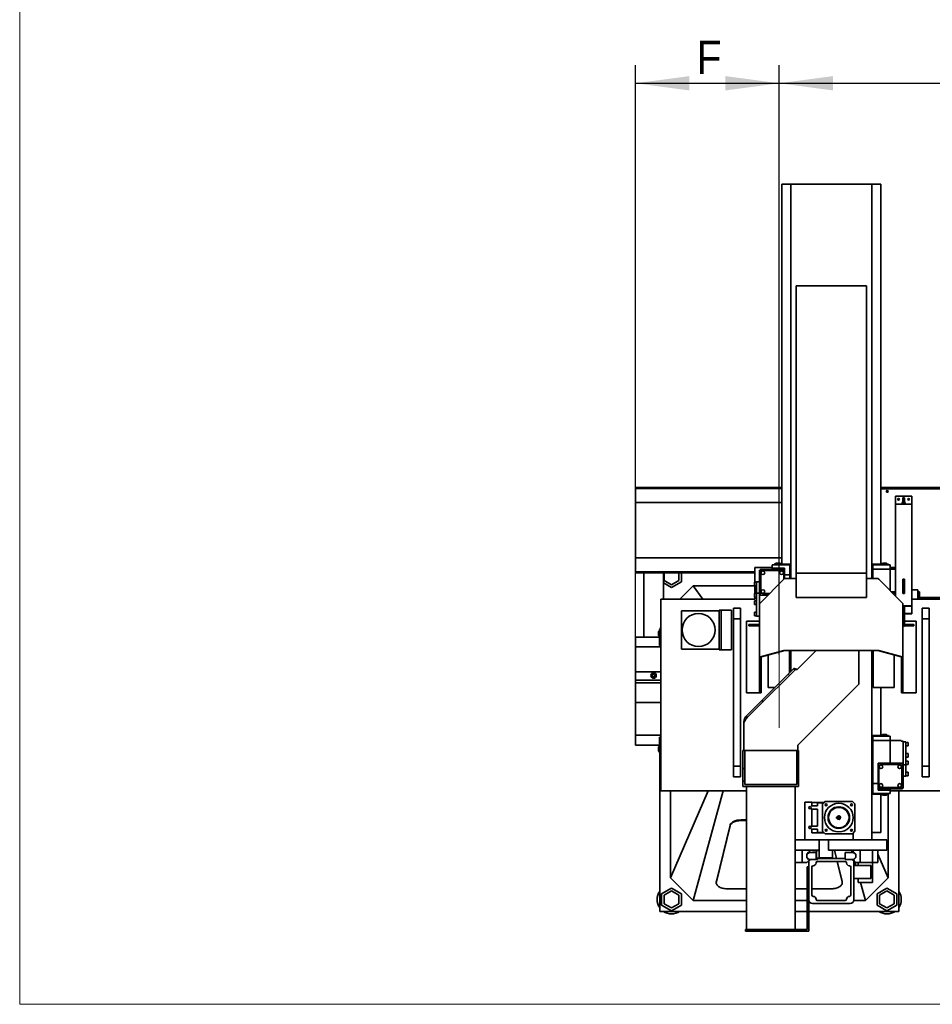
# Model space of a CAD drawing. Header units: millimetres. Extents: x 10 to 400, y 0 to 272.
# Tile 1 of 20: x 10 to 61, y 50 to 105. Entities that reach past the tile are written whole.
import ezdxf

# ---------------------------------------------------------------- set-up
doc = ezdxf.new("R2010")
doc.units = ezdxf.units.MM
doc.linetypes.add('SLD-Durchgehend', pattern=[0])
doc.linetypes.add('SLD-Punktstrich', pattern=[19.05, 15.24, -1.27, 1.27, -1.27])
doc.layers.add('KOPF', color=7, linetype='SLD-Durchgehend')
doc.styles.add('SLDTEXTSTYLE3', font='GOTHIC.TTF', dxfattribs={"width": 0.913})
doc.dimstyles.new('SLDDIMSTYLE0', dxfattribs={"dimtxt": 1.852083, "dimasz": 3, "dimexe": 0, "dimexo": 0.0625, "dimgap": 0.463021, "dimtad": 1, "dimlfac": 50, "dimrnd": 1e-09, "dimzin": 12, "dimdsep": 46, "dimtxsty": 'SLDTEXTSTYLE3', "dimsah": 1, "dimcen": 0.09, "dimadec": 0, "dimazin": 3, "dimtfac": 1, "dimtofl": 0, "dimtmove": 0, "dimatfit": 3, "dimfxl": 1, "dimfrac": 2, "dimtolj": 1, "dimtzin": 12, "dimarcsym": 0})

# ---------------------------------------------------------------- blocks, each defined once
blk = doc.blocks.new('_D_10')
at = {"layer": 'KOPF', "color": 7}
for p, q in [((44.313, 70.446), (44.313, 102.282)), ((52.313, 69.486), (52.313, 102.282)), ((44.313, 101.282), (52.313, 101.282))]:
    blk.add_line(p, q, dxfattribs=at)
for points in [[(44.313, 101.282), (47.313, 100.882), (47.313, 101.682)], [(52.313, 101.282), (49.313, 101.682), (49.313, 100.882)]]:
    blk.add_solid(points, dxfattribs=at)
at = {"layer": 'KOPF', "color": 7, "insert": (47.714, 103.647), "char_height": 1.852, "attachment_point": 1, "style": 'SLDTEXTSTYLE3'}
blk.add_mtext('F', dxfattribs=at)
blk = doc.blocks.new('_D_11')
at = {"layer": 'KOPF', "color": 7}
for p, q in [((52.313, 69.486), (52.313, 102.282)), ((94.313, 69.486), (94.313, 102.282)), ((52.313, 101.282), (94.313, 101.282))]:
    blk.add_line(p, q, dxfattribs=at)
for points in [[(52.313, 101.282), (55.313, 100.882), (55.313, 101.682)], [(94.313, 101.282), (91.313, 101.682), (91.313, 100.882)]]:
    blk.add_solid(points, dxfattribs=at)
at = {"layer": 'KOPF', "color": 7, "insert": (71.785, 103.647), "char_height": 1.8521, "attachment_point": 1, "style": 'SLDTEXTSTYLE3'}
blk.add_mtext('H1', dxfattribs=at)

msp = doc.modelspace()

# ---------------------------------------------------------------- linework, layer by layer
at = {"color": 7, "linetype": 'SLD-Durchgehend', "lineweight": 35}
for p, q in [((52.45267, 74.50641), (52.45267, 95.66641)), ((52.96267, 95.66641), (52.45267, 95.66641)), ((57.46267, 95.66641), (52.96267, 95.66641)), ((52.96267, 73.70508), (52.96267, 95.66641)), ((57.46267, 73.70508), (57.46267, 95.66641)), ((57.97267, 95.66641), (57.46267, 95.66641)), ((57.97267, 74.50641), (57.97267, 95.66641)), ((57.17267, 89.99661), (53.25267, 89.99661)), ((53.25267, 85.35363), (53.25267, 89.99661)), ((57.17267, 85.35363), (57.17267, 89.99661)), ((53.25267, 84.68862), (53.25267, 85.35363)), ((57.17267, 84.68862), (57.17267, 85.35363)), ((53.25267, 84.68661), (53.25267, 84.68862)), ((53.25267, 84.68661), (53.25267, 73.99641)), ((57.17267, 84.68661), (57.17267, 84.68862)), ((57.17267, 84.68661), (57.17267, 73.99641)), ((52.45267, 78.77641), (44.31267, 78.77641)), ((44.31267, 78.71641), (44.31267, 78.77641)), ((52.45267, 78.71641), (44.31267, 78.71641)), ((44.31267, 77.93641), (44.31267, 78.71641)), ((63.13767, 78.77641), (57.97267, 78.77641)), ((63.13767, 78.71641), (57.97267, 78.71641)), ((63.13767, 78.70641), (57.97267, 78.70641)), ((52.45267, 77.93641), (44.31267, 77.93641)), ((44.31267, 74.85641), (44.31267, 77.93641)), ((58.79267, 77.93441), (58.79267, 78.29641)), ((59.69267, 78.29641), (58.79267, 78.29641)), ((58.79267, 77.93441), (58.79267, 77.85641)), ((58.79267, 77.85641), (58.79267, 77.85102)), ((59.69267, 77.85641), (58.79267, 77.85641)), ((58.79267, 76.61072), (58.79267, 77.85102)), ((59.20267, 78.15641), (59.19267, 78.15641)), ((59.19267, 78.15641), (59.19267, 77.9914)), ((59.20267, 78.19641), (59.28267, 78.19641)), ((59.20267, 78.19641), (59.20267, 77.85641)), ((59.28267, 78.19641), (59.28267, 77.85641)), ((59.29267, 78.15641), (59.28267, 78.15641)), ((59.29267, 77.9914), (59.29267, 78.15641)), ((59.69267, 77.93441), (59.69267, 78.29641)), ((59.69267, 77.85641), (59.69267, 77.93441)), ((59.69267, 77.85102), (59.69267, 77.85641)), ((59.69267, 76.61072), (59.69267, 77.85102)), ((58.79267, 76.61072), (58.79267, 76.47873)), ((58.79267, 72.72191), (58.79267, 76.47873)), ((59.69267, 76.47873), (59.69267, 76.61072)), ((59.69267, 72.18484), (59.69267, 76.47873)), ((52.45267, 74.85641), (44.31267, 74.85641)), ((44.31267, 74.07641), (44.31267, 74.85641)), ((52.12917, 74.56441), (52.08467, 74.50641)), ((52.12917, 74.56441), (52.24467, 74.56441)), ((52.24467, 74.56441), (52.36016, 74.56441)), ((52.40467, 74.50641), (52.36016, 74.56441)), ((58.06517, 74.56441), (58.02067, 74.50641)), ((58.29616, 74.56441), (58.06517, 74.56441)), ((58.34067, 74.50641), (58.29616, 74.56441)), ((50.96267, 74.07641), (44.31267, 74.07641)), ((44.31267, 74.01641), (44.31267, 74.07641)), ((50.96267, 74.01641), (44.31267, 74.01641)), ((44.76267, 70.44641), (44.76267, 74.01641)), ((45.86267, 74.01641), (45.86267, 72.56641)), ((45.90267, 74.01641), (45.90267, 73.59969)), ((46.72267, 73.59969), (46.72267, 74.01641)), ((46.86267, 73.51887), (46.86267, 74.01641)), ((50.96267, 74.32641), (50.96267, 73.49641)), ((51.92467, 74.32641), (50.96267, 74.32641)), ((51.21467, 74.17641), (51.24467, 74.17641)), ((51.21467, 74.17641), (51.21467, 73.62141)), ((51.24467, 72.78641), (51.24467, 74.20641)), ((51.24467, 74.20641), (52.60467, 74.20641)), ((51.28467, 74.04641), (51.28467, 72.96641)), ((52.46467, 74.14641), (51.38467, 74.14641)), ((51.92467, 74.47641), (52.63014, 74.47641)), ((51.92467, 74.28641), (51.92467, 74.47641)), ((51.92467, 74.28641), (51.92467, 74.20641)), ((51.92467, 74.28641), (52.60467, 74.28641)), ((52.02467, 74.50641), (52.02467, 74.47641)), ((52.02467, 74.50641), (52.90467, 74.50641)), ((52.56467, 73.67215), (52.56467, 74.04641)), ((52.60467, 74.28641), (52.60467, 74.20641)), ((52.60467, 74.20641), (52.60467, 73.69822)), ((52.63014, 74.47641), (52.89467, 74.47641)), ((52.89467, 73.91641), (52.89467, 74.47641)), ((52.89467, 74.37641), (52.90467, 74.37641)), ((52.90467, 74.50641), (52.90467, 74.37641)), ((57.52067, 74.50641), (57.52067, 74.37641)), ((58.40067, 74.50641), (57.52067, 74.50641)), ((57.53067, 74.37641), (57.52067, 74.37641)), ((57.53067, 74.47641), (57.79519, 74.47641)), ((57.53067, 74.22641), (57.53067, 74.47641)), ((58.50067, 74.22641), (57.53067, 74.22641)), ((57.53067, 73.70508), (57.53067, 74.22641)), ((57.79519, 74.47641), (58.50067, 74.47641)), ((58.40067, 74.47641), (58.40067, 74.50641)), ((58.50067, 74.23641), (58.50067, 74.47641)), ((58.79267, 74.32641), (58.50067, 74.32641)), ((58.50067, 73.71208), (58.50067, 74.23641)), ((58.50067, 74.23641), (58.79267, 74.23641)), ((45.90267, 73.59969), (46.31267, 73.36298)), ((46.31267, 73.36298), (46.72267, 73.59969)), ((46.31267, 73.20132), (46.86267, 73.51887)), ((51.05467, 73.49641), (50.93467, 73.49641)), ((50.93467, 73.29641), (50.93467, 73.49641)), ((51.05467, 73.41641), (51.05467, 73.51641)), ((51.05467, 73.51641), (51.21467, 73.51641)), ((51.24467, 73.62141), (51.21467, 73.62141)), ((51.21467, 73.62141), (51.21467, 73.56641)), ((51.21467, 73.56641), (51.21467, 72.99141)), ((51.21467, 73.56641), (51.24467, 73.56641)), ((51.26894, 72.35096), (52.56393, 73.67166)), ((52.56393, 73.67166), (52.61518, 73.70508)), ((52.60467, 73.91641), (52.63014, 73.91641)), ((52.61518, 73.70508), (52.67565, 73.70508)), ((52.63014, 73.91641), (52.89467, 73.91641)), ((52.67565, 73.70508), (53.25267, 73.70508)), ((52.89467, 73.91641), (52.89467, 73.70508)), ((53.25267, 73.99641), (53.25267, 72.65641)), ((57.17267, 73.99641), (53.25267, 73.99641)), ((57.17267, 73.99641), (57.17267, 72.65641)), ((57.17267, 73.70508), (57.74969, 73.70508)), ((57.74969, 73.70508), (57.81015, 73.70508)), ((57.81015, 73.70508), (57.86141, 73.67166)), ((57.86141, 73.67166), (59.15639, 72.35096)), ((58.50067, 73.30074), (58.50067, 73.71208)), ((59.29267, 73.67201), (59.19267, 73.67201)), ((59.19267, 73.67201), (59.19267, 72.87885)), ((59.29267, 73.66157), (59.19267, 73.66157)), ((59.20267, 73.66157), (59.20267, 73.56764)), ((59.20267, 73.56764), (59.28267, 73.56764)), ((59.20267, 73.56764), (59.20267, 72.97278)), ((59.28267, 73.66157), (59.28267, 73.56764)), ((59.28267, 73.56764), (59.28267, 72.97278)), ((59.29267, 72.87885), (59.29267, 73.67201)), ((45.86267, 73.46113), (46.31267, 73.20132)), ((47.51267, 73.29641), (46.78267, 72.56641)), ((48.06349, 72.56641), (47.51267, 73.29641)), ((50.93467, 73.29641), (47.51267, 73.29641)), ((50.93467, 73.29641), (51.05467, 73.29641)), ((50.96267, 73.29641), (50.96267, 72.86641)), ((51.05467, 72.88641), (51.05467, 73.41641)), ((51.24467, 72.99141), (51.21467, 72.99141)), ((51.21467, 72.99141), (51.21467, 72.93641)), ((51.21467, 72.93641), (51.21467, 71.55641)), ((51.21467, 72.93641), (51.24467, 72.93641)), ((58.50067, 73.01971), (58.50067, 73.30074)), ((58.55293, 72.96641), (58.79267, 72.96641)), ((59.19267, 73.24388), (59.20267, 73.24388)), ((59.19267, 73.23344), (59.20267, 73.23344)), ((59.20267, 72.97278), (59.28267, 72.97278)), ((59.20267, 72.97278), (59.20267, 72.96756)), ((59.20267, 72.96756), (59.28267, 72.96756)), ((59.20267, 72.96756), (59.20267, 72.87885)), ((59.28267, 73.24388), (59.29267, 73.24388)), ((59.28267, 73.23344), (59.29267, 73.23344)), ((59.28267, 72.97278), (59.28267, 72.96756)), ((59.28267, 72.96756), (59.28267, 72.87885)), ((59.69267, 73.07641), (60.04267, 73.07641)), ((60.04267, 72.96641), (60.04267, 73.07641)), ((60.12267, 72.96641), (60.04267, 72.96641)), ((60.04267, 72.58641), (60.04267, 72.96641)), ((60.12267, 72.64641), (60.12267, 72.96641)), ((45.71267, 72.56641), (45.71267, 61.88641)), ((50.96267, 72.56641), (45.71267, 72.56641)), ((51.05467, 72.86641), (50.93467, 72.86641)), ((50.93467, 72.66641), (50.93467, 72.86641)), ((50.93467, 72.66641), (51.05467, 72.66641)), ((51.05467, 72.45641), (50.93467, 72.45641)), ((50.93467, 72.25641), (50.93467, 72.45641)), ((50.96267, 72.66641), (50.96267, 72.56641)), ((51.05467, 72.78641), (51.05467, 72.88641)), ((51.05467, 72.88641), (51.21467, 72.88641)), ((51.05467, 71.70641), (51.05467, 72.78641)), ((51.69591, 72.78641), (51.24467, 72.78641)), ((51.38467, 72.86641), (51.77435, 72.86641)), ((57.17267, 72.65641), (53.25267, 72.65641)), ((58.79267, 72.88641), (58.63137, 72.88641)), ((59.19267, 72.87885), (59.29267, 72.87885)), ((64.71267, 72.56641), (59.69267, 72.56641)), ((60.12267, 72.58641), (60.04267, 72.58641)), ((60.04267, 72.56641), (60.04267, 72.58641)), ((61.92267, 72.64641), (60.12267, 72.64641)), ((60.12267, 72.58641), (60.12267, 72.56641)), ((48.97467, 71.90601), (46.87467, 71.90601)), ((46.87467, 71.90601), (46.87467, 69.77601)), ((48.97467, 71.90601), (48.97467, 71.94101)), ((48.97467, 71.94101), (49.07467, 71.94101)), ((48.97467, 69.77601), (48.97467, 71.90601)), ((49.07467, 69.74101), (49.07467, 71.94101)), ((49.07467, 71.94101), (49.66267, 71.94101)), ((49.66267, 69.74101), (49.66267, 71.94101)), ((49.75667, 72.05641), (50.15667, 72.05641)), ((49.75667, 71.45641), (49.75667, 72.05641)), ((50.15667, 72.05641), (50.15667, 71.45641)), ((50.93467, 72.25641), (51.05467, 72.25641)), ((51.05467, 71.82641), (50.93467, 71.82641)), ((50.93467, 71.62641), (50.93467, 71.82641)), ((51.22267, 72.31144), (51.22525, 72.31425)), ((51.22267, 72.31144), (51.22267, 69.32087)), ((51.24731, 72.33229), (51.26894, 72.35096)), ((59.15639, 72.35096), (59.17803, 72.33229)), ((59.20009, 72.31425), (59.20267, 72.31144)), ((59.20267, 72.31144), (59.20267, 69.32087)), ((59.69267, 72.18484), (59.20267, 72.18484)), ((59.69267, 72.1744), (59.20267, 72.1744)), ((59.28267, 72.1744), (59.28267, 71.48039)), ((59.69267, 72.1744), (59.69267, 72.18484)), ((59.69267, 72.1744), (59.69267, 71.75672)), ((60.26867, 71.45641), (60.26867, 72.05641)), ((60.26867, 72.05641), (60.66867, 72.05641)), ((60.66867, 72.05641), (60.66867, 71.45641)), ((50.15667, 71.45641), (49.75667, 71.45641)), ((49.75667, 71.45641), (49.75667, 63.25641)), ((50.15667, 63.25641), (50.15667, 71.45641)), ((50.48267, 71.33641), (51.14467, 71.33641)), ((50.48267, 71.33641), (50.48267, 67.33641)), ((50.93467, 71.62641), (51.05467, 71.62641)), ((51.05467, 71.60641), (51.05467, 71.70641)), ((51.05467, 71.60641), (51.21467, 71.60641)), ((51.14467, 71.33641), (51.22267, 71.33641)), ((51.21467, 71.55641), (51.22267, 71.55641)), ((59.28267, 71.48039), (59.20267, 71.48039)), ((59.69267, 71.75672), (59.28267, 71.75672)), ((59.69267, 71.74628), (59.28267, 71.74628)), ((59.28267, 71.48039), (59.28267, 71.06271)), ((59.28267, 71.33641), (59.94267, 71.33641)), ((59.69267, 71.74628), (59.69267, 71.75672)), ((59.94267, 71.33641), (59.94267, 67.33641)), ((60.66867, 71.45641), (60.26867, 71.45641)), ((60.26867, 71.45641), (60.26867, 63.25641)), ((60.66867, 63.25641), (60.66867, 71.45641)), ((45.64267, 70.80641), (45.58467, 70.7619)), ((45.58467, 70.53091), (45.58467, 70.7619)), ((45.67267, 70.86641), (45.64267, 70.86641)), ((45.64267, 69.98641), (45.64267, 70.86641)), ((45.71267, 70.96641), (45.67267, 70.96641)), ((45.67267, 70.94641), (45.67267, 70.96641)), ((45.67267, 70.26093), (45.67267, 70.94641)), ((45.71267, 70.94641), (45.67267, 70.94641)), ((50.62267, 71.07641), (50.62267, 71.15641)), ((50.62267, 71.15641), (51.22267, 71.15641)), ((50.62267, 71.07641), (51.22267, 71.07641)), ((59.28267, 71.06271), (59.20267, 71.06271)), ((59.28267, 71.15641), (59.80267, 71.15641)), ((59.28267, 71.07641), (59.80267, 71.07641)), ((59.80267, 71.07641), (59.80267, 71.15641)), ((44.31267, 70.44641), (44.31267, 69.89641)), ((45.64267, 70.44641), (44.31267, 70.44641)), ((45.58467, 70.53091), (45.64267, 70.48641)), ((45.67267, 69.99641), (45.67267, 70.26093)), ((44.31267, 69.89641), (45.71267, 69.89641)), ((44.31267, 69.89641), (44.31267, 69.57641)), ((45.64267, 69.98641), (45.71267, 69.98641)), ((45.71267, 69.99641), (45.67267, 69.99641)), ((46.87467, 69.77601), (48.97467, 69.77601)), ((48.97467, 69.74101), (48.97467, 69.77601)), ((48.97467, 69.74101), (49.07467, 69.74101)), ((49.07467, 69.74101), (49.66267, 69.74101)), ((52.56393, 69.69613), (51.26894, 69.34224)), ((52.62049, 69.69613), (51.32551, 69.34224)), ((52.60376, 69.70326), (52.56393, 69.69613)), ((52.56393, 69.69613), (52.62049, 69.69613)), ((52.62721, 69.70508), (52.60376, 69.70326)), ((52.60376, 69.70326), (52.64016, 69.70326)), ((52.64016, 69.70326), (52.62049, 69.69613)), ((52.67565, 69.70508), (52.62721, 69.70508)), ((57.74969, 69.70508), (52.67565, 69.70508)), ((52.88467, 68.46214), (52.88467, 69.70508)), ((52.96267, 68.54014), (52.96267, 69.70508)), ((54.37934, 69.70508), (53.31252, 68.63826)), ((56.74267, 67.82841), (56.74267, 69.70508)), ((57.46267, 59.16641), (57.46267, 69.70508)), ((57.54067, 69.70508), (57.54067, 67.63641)), ((57.79812, 69.70508), (57.74969, 69.70508)), ((57.82157, 69.70326), (57.78518, 69.70326)), ((57.80484, 69.69613), (57.78518, 69.70326)), ((57.82157, 69.70326), (57.79812, 69.70508)), ((57.86141, 69.69613), (57.80484, 69.69613)), ((59.09982, 69.34224), (57.80484, 69.69613)), ((57.86141, 69.69613), (57.82157, 69.70326)), ((59.15639, 69.34224), (57.86141, 69.69613)), ((44.31267, 69.57641), (44.31267, 68.50381)), ((51.233, 69.33237), (51.22267, 69.32087)), ((51.22267, 69.32087), (51.30267, 69.32087)), ((51.22267, 69.32087), (51.22267, 67.33641)), ((51.23654, 69.33396), (51.233, 69.33237)), ((51.233, 69.33237), (51.30777, 69.33237)), ((51.26894, 69.34224), (51.23654, 69.33396)), ((51.23654, 69.33396), (51.30952, 69.33396)), ((51.26894, 69.34224), (51.32551, 69.34224)), ((51.30777, 69.33237), (51.30267, 69.32087)), ((51.30267, 69.32087), (51.30267, 67.33641)), ((51.30952, 69.33396), (51.30777, 69.33237)), ((51.32551, 69.34224), (51.30952, 69.33396)), ((51.70467, 67.63641), (51.70467, 69.44586)), ((58.72067, 69.44586), (58.72067, 67.63641)), ((59.15639, 69.34224), (59.09982, 69.34224)), ((59.11582, 69.33396), (59.09982, 69.34224)), ((59.18879, 69.33396), (59.11582, 69.33396)), ((59.11757, 69.33237), (59.11582, 69.33396)), ((59.19233, 69.33237), (59.11757, 69.33237)), ((59.12267, 69.32087), (59.11757, 69.33237)), ((59.20267, 69.32087), (59.12267, 69.32087)), ((59.12267, 67.33641), (59.12267, 69.32087)), ((59.18879, 69.33396), (59.15639, 69.34224)), ((59.19233, 69.33237), (59.18879, 69.33396)), ((59.20267, 69.32087), (59.19233, 69.33237)), ((59.20267, 67.33641), (59.20267, 69.32087)), ((52.80981, 68.38728), (53.10457, 68.68204)), ((52.88052, 68.31657), (53.17528, 68.61133)), ((53.10457, 68.68204), (53.17528, 68.61133)), ((44.31267, 68.50381), (44.31267, 68.03881)), ((45.71267, 68.50381), (44.31267, 68.50381)), ((44.31267, 67.90381), (44.31267, 68.03881)), ((45.71267, 68.03881), (44.31267, 68.03881)), ((51.34732, 66.92479), (52.80981, 68.38728)), ((51.41803, 66.85408), (52.88052, 68.31657)), ((52.80981, 68.38728), (52.88052, 68.31657)), ((45.71267, 67.90381), (44.31267, 67.90381)), ((44.31267, 66.80381), (44.31267, 67.90381)), ((51.70467, 67.63641), (52.05894, 67.63641)), ((53.34267, 64.42841), (56.74267, 67.82841)), ((58.72067, 67.63641), (57.54067, 67.63641)), ((57.97267, 64.96641), (57.97267, 67.63641)), ((50.46305, 66.04052), (51.34732, 66.92479)), ((50.48267, 67.33641), (51.14467, 67.33641)), ((51.22267, 67.33641), (51.14467, 67.33641)), ((51.30267, 67.33641), (51.22267, 67.33641)), ((51.34732, 66.92479), (51.41803, 66.85408)), ((59.20267, 67.33641), (59.12267, 67.33641)), ((59.28067, 67.33641), (59.20267, 67.33641)), ((59.28067, 67.33641), (59.94267, 67.33641)), ((45.71267, 66.80381), (44.31267, 66.80381)), ((44.31267, 66.80381), (44.31267, 65.29641)), ((50.53376, 65.96981), (51.41803, 66.85408)), ((50.53376, 65.96981), (50.46305, 66.04052)), ((44.31267, 65.29641), (44.31267, 64.97641)), ((50.34267, 65.66841), (50.34267, 64.13141)), ((45.71267, 64.97641), (44.31267, 64.97641)), ((44.31267, 64.97641), (44.31267, 64.42641)), ((45.64267, 64.87641), (45.64267, 63.99641)), ((45.64267, 64.87641), (45.71267, 64.87641)), ((45.67267, 64.60188), (45.67267, 64.86641)), ((45.71267, 64.86641), (45.67267, 64.86641)), ((57.52067, 64.96641), (57.52067, 64.83641)), ((58.40067, 64.96641), (57.52067, 64.96641)), ((57.53067, 64.83641), (57.52067, 64.83641)), ((57.53067, 64.93641), (57.79519, 64.93641)), ((57.53067, 64.68641), (57.53067, 64.93641)), ((57.79519, 64.93641), (58.50067, 64.93641)), ((58.06517, 65.02441), (58.02067, 64.96641)), ((58.29616, 65.02441), (58.06517, 65.02441)), ((58.34067, 64.96641), (58.29616, 65.02441)), ((58.40067, 64.93641), (58.40067, 64.96641)), ((58.50067, 64.69641), (58.50067, 64.93641)), ((58.50067, 64.17208), (58.50067, 64.69641)), ((58.50067, 64.69641), (59.11067, 64.69641)), ((59.11067, 64.69641), (59.11067, 64.65641)), ((45.64267, 64.42641), (44.31267, 64.42641)), ((45.64267, 64.37641), (45.58467, 64.3319)), ((45.58467, 64.3319), (45.58467, 64.21641)), ((45.58467, 64.21641), (45.58467, 64.10091)), ((45.67267, 63.89641), (45.67267, 64.60188)), ((53.34267, 64.13141), (53.34267, 64.42841)), ((58.50067, 64.68641), (57.53067, 64.68641)), ((57.53067, 63.28767), (57.53067, 64.68641)), ((58.50067, 63.76074), (58.50067, 64.17208)), ((59.21067, 64.65641), (59.11067, 64.65641)), ((59.21067, 63.27641), (59.21067, 64.65641)), ((59.37067, 64.60641), (59.21067, 64.60641)), ((59.37067, 64.60641), (59.37067, 64.50641)), ((59.49067, 64.58641), (59.37067, 64.58641)), ((59.37067, 64.50641), (59.37067, 63.42641)), ((59.37067, 64.38641), (59.49067, 64.38641)), ((59.49067, 64.58641), (59.49067, 64.38641)), ((45.58467, 64.10091), (45.64267, 64.05641)), ((45.64267, 63.99641), (45.67267, 63.99641)), ((45.65267, 63.99641), (45.65267, 55.17641)), ((45.71267, 63.89641), (45.67267, 63.89641)), ((50.29267, 64.13141), (50.39267, 64.13141)), ((50.29267, 63.13141), (50.29267, 64.13141)), ((50.39267, 63.13141), (50.39267, 64.13141)), ((50.39267, 64.13141), (53.29267, 64.13141)), ((53.29267, 64.13141), (53.39267, 64.13141)), ((53.29267, 64.13141), (53.29267, 63.13141)), ((53.39267, 63.13141), (53.39267, 64.13141)), ((58.50067, 63.42641), (58.50067, 63.76074)), ((59.49067, 63.95641), (59.37067, 63.95641)), ((59.37067, 63.75641), (59.49067, 63.75641)), ((59.49067, 63.95641), (59.49067, 63.75641)), ((49.75667, 63.25641), (50.15667, 63.25641)), ((49.75667, 62.65641), (49.75667, 63.25641)), ((50.15667, 63.25641), (50.15667, 62.65641)), ((50.29267, 63.13141), (50.39267, 63.13141)), ((50.29267, 62.43141), (50.29267, 63.13141)), ((50.39267, 62.43141), (50.39267, 63.13141)), ((53.29267, 63.13141), (53.39267, 63.13141)), ((53.29267, 63.13141), (53.29267, 62.43141)), ((53.39267, 62.43141), (53.39267, 63.13141)), ((57.53067, 63.22146), (57.53067, 63.28767)), ((57.53067, 62.75011), (57.53067, 63.22146)), ((57.82067, 62.00641), (57.82067, 63.42641)), ((57.82067, 63.42641), (59.18067, 63.42641)), ((57.86067, 63.24641), (57.86067, 62.16641)), ((59.04067, 63.34641), (57.96067, 63.34641)), ((59.14067, 62.16641), (59.14067, 63.24641)), ((59.18067, 63.42641), (59.18067, 62.00641)), ((59.21067, 63.27641), (59.18067, 63.27641)), ((59.18067, 63.22141), (59.21067, 63.22141)), ((59.37067, 63.32641), (59.21067, 63.32641)), ((59.21067, 63.22141), (59.21067, 63.27641)), ((59.21067, 62.64641), (59.21067, 63.22141)), ((59.49067, 63.54641), (59.37067, 63.54641)), ((59.37067, 63.42641), (59.37067, 63.32641)), ((59.37067, 63.34641), (59.49067, 63.34641)), ((59.37067, 63.32641), (59.37067, 62.79641)), ((59.49067, 63.54641), (59.49067, 63.34641)), ((60.26867, 63.25641), (60.66867, 63.25641)), ((60.26867, 62.65641), (60.26867, 63.25641)), ((60.66867, 63.25641), (60.66867, 62.65641)), ((50.15667, 62.65641), (49.75667, 62.65641)), ((57.53067, 62.29641), (57.53067, 62.75011)), ((59.21067, 62.64641), (59.18067, 62.64641)), ((59.18067, 62.59141), (59.21067, 62.59141)), ((59.37067, 62.69641), (59.21067, 62.69641)), ((59.21067, 62.59141), (59.21067, 62.64641)), ((59.21067, 62.03641), (59.21067, 62.59141)), ((59.49067, 62.91641), (59.37067, 62.91641)), ((59.37067, 62.79641), (59.37067, 62.69641)), ((59.37067, 62.71641), (59.49067, 62.71641)), ((59.49067, 62.91641), (59.49067, 62.71641)), ((60.66867, 62.65641), (60.26867, 62.65641)), ((50.29267, 62.43141), (50.39267, 62.43141)), ((50.29267, 62.13141), (50.29267, 62.43141)), ((50.29267, 62.13141), (50.48267, 62.13141)), ((50.39267, 62.43141), (50.39267, 62.23141)), ((50.39267, 62.23141), (53.29267, 62.23141)), ((53.20267, 62.13141), (50.48267, 62.13141)), ((50.48267, 54.17141), (50.48267, 62.13141)), ((53.20267, 54.17141), (53.20267, 62.13141)), ((53.20267, 62.13141), (53.39267, 62.13141)), ((53.29267, 62.43141), (53.39267, 62.43141)), ((53.29267, 62.23141), (53.29267, 62.43141)), ((53.39267, 62.13141), (53.39267, 62.43141)), ((57.79519, 62.29641), (57.53067, 62.29641)), ((57.53067, 62.29641), (57.53067, 61.73641)), ((57.82067, 62.29641), (57.79519, 62.29641)), ((59.18067, 62.00641), (57.82067, 62.00641)), ((57.82067, 61.92641), (57.82067, 62.00641)), ((57.96067, 62.06641), (59.04067, 62.06641)), ((58.50067, 61.92641), (58.50067, 62.00641)), ((59.21067, 62.03641), (59.18067, 62.03641)), ((45.71267, 61.88641), (50.48267, 61.88641)), ((48.35094, 61.88641), (46.25267, 57.03641)), ((46.25267, 61.88641), (46.25267, 57.03641)), ((49.18453, 61.88641), (47.51267, 55.77641)), ((57.52067, 61.70641), (57.52067, 61.83641)), ((57.53067, 61.83641), (57.52067, 61.83641)), ((58.40067, 61.70641), (57.52067, 61.70641)), ((57.79519, 61.73641), (57.53067, 61.73641)), ((58.50067, 61.73641), (57.79519, 61.73641)), ((58.50067, 61.92641), (57.82067, 61.92641)), ((57.97267, 59.56641), (57.97267, 61.70641)), ((58.02067, 61.70641), (58.06517, 61.64841)), ((58.18067, 61.64841), (58.06517, 61.64841)), ((58.29616, 61.64841), (58.18067, 61.64841)), ((58.29616, 61.64841), (58.34067, 61.70641)), ((58.37267, 57.03641), (58.37267, 61.70641)), ((58.40067, 61.70641), (58.40067, 61.73641)), ((58.50067, 61.92641), (58.50067, 61.73641)), ((58.50067, 61.88641), (64.71267, 61.88641)), ((58.97267, 55.17641), (58.97267, 61.88641)), ((53.73087, 59.16641), (53.73087, 61.24641)), ((54.13087, 61.24641), (53.73087, 61.24641)), ((54.13087, 61.24641), (54.13087, 61.07641)), ((54.13087, 61.23641), (54.81087, 61.23641)), ((54.13087, 61.07641), (54.13097, 61.07641)), ((54.13087, 60.86641), (54.13087, 59.92641)), ((54.45087, 60.86641), (54.13087, 60.86641)), ((54.13097, 61.07641), (54.13097, 61.04641)), ((54.13097, 61.04641), (54.45077, 61.04641)), ((54.45077, 61.04641), (54.45077, 61.07641)), ((54.45077, 61.07641), (54.45087, 61.07641)), ((54.45087, 61.07641), (54.45087, 61.22641)), ((54.80087, 61.22641), (54.45087, 61.22641)), ((54.45087, 60.86641), (54.45087, 59.92641)), ((54.73087, 61.15641), (54.87087, 61.29641)), ((54.73087, 59.63641), (54.73087, 61.15641)), ((54.87087, 61.29641), (56.39087, 61.29641)), ((55.72125, 60.9592), (55.71747, 60.96641)), ((56.53087, 61.15641), (56.39087, 61.29641)), ((56.53087, 59.63641), (56.53087, 61.15641)), ((55.18867, 60.75608), (55.18053, 60.75641)), ((55.53547, 60.42641), (55.50287, 60.42641)), ((55.50287, 60.42641), (55.50287, 60.36641)), ((55.50287, 60.36641), (55.53547, 60.36641)), ((56.16345, 60.59953), (56.1678, 60.60641)), ((49.57327, 59.9675), (48.80873, 56.8543)), ((49.57327, 59.9347), (48.80873, 56.8215)), ((50.48267, 60.26308), (50.16743, 60.26308)), ((50.48267, 60.23028), (50.16743, 60.23028)), ((54.45087, 59.92641), (54.13087, 59.92641)), ((55.09829, 60.19329), (55.09393, 60.18641)), ((55.54048, 59.83362), (55.54427, 59.82641)), ((56.07306, 60.03674), (56.0812, 60.03641)), ((54.13097, 59.71641), (54.13087, 59.71641)), ((54.13087, 59.71641), (54.13087, 59.54641)), ((54.13087, 59.55641), (54.81087, 59.55641)), ((54.82087, 59.54641), (54.13087, 59.54641)), ((54.45077, 59.74641), (54.13097, 59.74641)), ((54.13097, 59.74641), (54.13097, 59.71641)), ((54.13587, 59.55641), (54.13587, 59.54641)), ((54.45077, 59.71641), (54.45077, 59.74641)), ((54.45087, 59.71641), (54.45077, 59.71641)), ((54.45087, 59.56641), (54.45087, 59.71641)), ((54.80087, 59.56641), (54.45087, 59.56641)), ((54.87087, 59.49641), (54.73087, 59.63641)), ((54.87087, 59.49641), (56.39087, 59.49641)), ((56.39087, 59.49641), (56.53087, 59.63641)), ((56.43087, 59.16641), (56.43087, 59.53641)), ((57.97267, 59.56641), (57.46267, 59.56641)), ((54.53467, 59.16641), (53.20267, 59.16641)), ((54.53467, 58.14641), (54.53467, 59.16641)), ((54.53467, 59.16641), (55.05467, 59.16641)), ((54.53467, 59.16641), (54.53467, 58.58641)), ((55.05467, 59.16641), (55.05467, 58.58641)), ((58.31267, 59.16641), (55.05467, 59.16641)), ((58.31267, 59.16641), (58.31267, 58.58641)), ((54.53467, 58.58641), (53.20267, 58.58641)), ((53.59667, 57.89641), (53.59667, 58.58641)), ((53.84267, 58.36641), (53.94767, 58.47141)), ((53.84267, 58.16641), (53.84267, 58.36641)), ((53.94767, 58.06141), (53.84267, 58.16641)), ((53.97267, 58.46141), (53.85267, 58.34141)), ((53.85267, 58.19141), (53.85267, 58.34141)), ((53.97267, 58.07141), (53.85267, 58.19141)), ((53.94767, 58.47141), (53.99667, 58.47141)), ((54.37527, 58.46141), (53.97267, 58.46141)), ((53.99667, 58.47141), (53.99667, 58.58641)), ((54.17447, 58.58641), (54.17447, 58.55641)), ((54.17447, 58.55641), (54.38267, 58.55641)), ((54.37527, 58.07141), (54.37527, 58.46141)), ((54.38256, 58.45641), (54.38256, 58.16641)), ((54.38256, 58.45641), (54.38267, 58.45641)), ((54.38256, 58.16641), (54.38267, 58.16641)), ((54.38267, 58.56641), (54.38267, 58.13841)), ((54.53467, 58.56641), (54.38267, 58.56641)), ((55.20667, 58.13841), (54.38267, 58.13841)), ((54.47087, 58.58641), (54.47087, 58.56641)), ((54.53467, 58.14641), (55.27467, 58.14641)), ((55.05467, 58.58641), (55.27467, 58.58641)), ((58.31267, 58.58641), (55.05467, 58.58641)), ((55.20667, 58.13841), (55.20667, 58.14641)), ((55.27467, 58.14641), (55.27467, 58.58641)), ((55.49983, 58.11141), (55.38318, 58.58641)), ((55.50789, 58.11141), (55.39124, 58.58641)), ((55.98267, 58.11141), (55.98267, 58.46141)), ((55.98267, 58.46141), (56.45267, 58.46141)), ((56.34378, 58.58641), (56.37798, 58.46141)), ((56.42867, 58.47141), (56.42867, 58.58641)), ((56.42867, 58.47141), (56.47767, 58.47141)), ((56.45267, 58.46141), (56.57267, 58.34141)), ((56.45267, 58.07141), (56.57267, 58.19141)), ((56.47767, 58.47141), (56.58267, 58.36641)), ((56.58267, 58.16641), (56.47767, 58.06141)), ((56.57267, 58.19141), (56.57267, 58.34141)), ((56.58267, 58.36641), (56.58267, 58.16641)), ((56.82867, 57.89641), (56.82867, 58.58641)), ((57.50267, 57.89641), (57.50267, 58.58641)), ((57.79867, 57.89641), (57.79867, 58.58641)), ((57.79867, 58.36317), (58.37267, 57.03641)), ((53.59667, 57.89641), (53.20267, 57.89641)), ((53.85667, 57.89641), (53.59667, 57.89641)), ((53.85667, 57.89641), (53.99667, 58.03641)), ((53.86267, 57.65141), (53.96267, 57.65141)), ((53.86267, 55.65038), (53.86267, 57.65141)), ((53.99667, 58.06141), (53.94767, 58.06141)), ((54.05267, 58.07141), (53.96267, 57.98141)), ((53.96267, 57.98141), (53.96267, 55.81141)), ((54.05267, 58.07141), (53.97267, 58.07141)), ((53.99667, 58.03641), (53.99667, 58.06141)), ((54.44267, 58.07141), (54.05267, 58.07141)), ((54.12267, 57.63141), (54.12267, 56.09141)), ((55.98267, 58.11141), (54.44267, 58.11141)), ((54.44267, 58.11141), (54.44267, 58.07141)), ((55.98267, 57.95141), (54.44267, 57.95141)), ((55.81661, 56.8215), (55.53912, 57.95141)), ((55.81661, 56.8543), (55.54718, 57.95141)), ((55.98267, 58.07141), (55.98267, 58.11141)), ((56.37267, 58.07141), (55.98267, 58.07141)), ((56.30267, 57.63141), (56.30267, 56.09141)), ((56.46267, 57.98141), (56.37267, 58.07141)), ((56.37267, 58.07141), (56.45267, 58.07141)), ((56.47767, 58.06141), (56.42867, 58.06141)), ((56.42867, 58.03641), (56.42867, 58.06141)), ((56.42867, 58.03641), (56.56867, 57.89641)), ((56.46267, 55.81141), (56.46267, 57.98141)), ((57.42267, 57.73141), (56.46267, 57.73141)), ((56.47781, 58.09655), (56.48533, 58.06907)), ((56.51899, 57.94609), (56.57773, 57.73141)), ((56.82867, 57.89641), (56.56867, 57.89641)), ((56.70267, 57.73141), (56.70267, 57.89641)), ((57.50267, 57.89641), (56.82867, 57.89641)), ((57.42267, 57.73141), (57.42267, 57.01141)), ((57.79867, 57.89641), (57.50267, 57.89641)), ((57.50267, 56.78641), (57.50267, 57.89641)), ((46.25267, 57.03641), (47.51267, 55.77641)), ((57.11267, 55.77641), (58.37267, 57.03641)), ((46.31267, 56.47149), (45.76267, 56.15395)), ((46.86267, 56.15395), (46.31267, 56.47149)), ((48.80289, 56.80651), (48.80289, 56.77371)), ((55.82245, 56.77371), (55.82245, 56.80651)), ((57.42267, 57.01141), (56.46267, 57.01141)), ((56.70267, 56.78641), (56.70267, 57.01141)), ((57.50267, 56.78641), (56.70267, 56.78641)), ((56.8363, 56.78641), (57.11267, 55.77641)), ((58.31267, 56.47149), (57.76267, 56.15395)), ((58.86267, 56.15395), (58.31267, 56.47149)), ((45.76267, 56.15395), (45.76267, 55.51887)), ((46.31267, 56.30984), (45.90267, 56.07312)), ((45.90267, 56.07312), (45.90267, 55.59969)), ((46.72267, 56.07312), (46.31267, 56.30984)), ((46.72267, 55.59969), (46.72267, 56.07312)), ((46.86267, 55.51887), (46.86267, 56.15395)), ((49.40289, 56.43034), (50.48267, 56.43034)), ((53.20267, 56.43034), (53.86267, 56.43034)), ((54.12267, 56.43034), (55.22245, 56.43034)), ((57.76267, 56.15395), (57.76267, 55.51887)), ((58.31267, 56.30984), (57.90267, 56.07312)), ((57.90267, 56.07312), (57.90267, 55.59969)), ((58.72267, 56.07312), (58.31267, 56.30984)), ((58.72267, 55.59969), (58.72267, 56.07312)), ((58.86267, 55.51887), (58.86267, 56.15395)), ((45.76267, 55.51887), (46.31267, 55.20132)), ((45.90267, 55.59969), (46.31267, 55.36298)), ((46.31267, 55.36298), (46.72267, 55.59969)), ((46.31267, 55.20132), (46.86267, 55.51887)), ((47.51267, 55.77641), (50.48267, 55.77641)), ((53.20267, 55.77641), (53.86267, 55.77641)), ((53.86267, 55.65038), (53.96267, 55.65038)), ((53.86267, 54.47141), (53.86267, 55.65038)), ((53.96267, 55.65038), (53.96267, 55.81141)), ((53.96267, 55.77641), (53.96575, 55.77641)), ((53.96267, 54.47141), (53.96267, 55.65038)), ((54.16267, 55.61141), (56.26267, 55.61141)), ((54.41483, 55.77641), (56.01051, 55.77641)), ((55.98267, 55.77141), (54.44267, 55.77141)), ((56.45958, 55.77641), (57.11267, 55.77641)), ((57.76267, 55.51887), (58.31267, 55.20132)), ((57.90267, 55.59969), (58.31267, 55.36298)), ((58.31267, 55.36298), (58.72267, 55.59969)), ((58.31267, 55.20132), (58.86267, 55.51887)), ((45.65267, 55.17641), (50.48267, 55.17641)), ((53.20267, 55.17641), (53.86267, 55.17641)), ((53.96267, 55.17641), (58.97267, 55.17641)), ((53.86267, 54.47141), (53.96267, 54.47141)), ((53.86267, 54.17141), (53.86267, 54.47141)), ((53.96267, 54.47141), (53.96267, 54.07141)), ((50.44267, 54.07141), (50.44267, 54.17141)), ((50.44267, 54.17141), (53.86267, 54.17141)), ((53.96267, 54.07141), (50.44267, 54.07141))]:
    msp.add_line(p, q, dxfattribs=at)
at = {"color": 7, "linetype": 'SLD-Durchgehend', "lineweight": 35, "flags": 128}
for points in [[(55.56651, 60.99295), (55.55475, 60.98127), (55.54048, 60.9592)], [(55.71747, 60.96641), (55.70077, 60.98792), (55.69522, 60.99295)], [(55.08207, 60.63894), (55.08631, 60.62292), (55.09829, 60.59953)], [(55.18053, 60.75641), (55.15355, 60.7527), (55.14643, 60.75041)], [(56.11531, 60.75041), (56.09931, 60.75475), (56.07306, 60.75608)], [(56.1678, 60.60641), (56.17808, 60.63163), (56.17966, 60.63894)], [(50.16743, 60.26308), (50.10151, 60.261), (50.03639, 60.25479), (49.97285, 60.24453), (49.91167, 60.23033), (49.85359, 60.21236), (49.79931, 60.19086), (49.74948, 60.16607), (49.70471, 60.1383), (49.66555, 60.10788), (49.63246, 60.07519), (49.60585, 60.04061), (49.58604, 60.00457), (49.57327, 59.9675)], [(50.16743, 60.23028), (50.10151, 60.2282), (50.03639, 60.22199), (49.97285, 60.21172), (49.91167, 60.19752), (49.85359, 60.17956), (49.79931, 60.15806), (49.74948, 60.13327), (49.70471, 60.1055), (49.66555, 60.07508), (49.63246, 60.04239), (49.60585, 60.00781), (49.58604, 59.97177), (49.57327, 59.9347)], [(55.09393, 60.18641), (55.08365, 60.16119), (55.08207, 60.15387)], [(55.14643, 60.0424), (55.16242, 60.03806), (55.18867, 60.03674)], [(55.54427, 59.82641), (55.56097, 59.8049), (55.56651, 59.79987)], [(55.69522, 59.79987), (55.70698, 59.81155), (55.72125, 59.83362)], [(56.0812, 60.03641), (56.10818, 60.04012), (56.11531, 60.0424)], [(56.17966, 60.15387), (56.17543, 60.1699), (56.16345, 60.19329)], [(48.80873, 56.8543), (48.80309, 56.8153), (48.80289, 56.80651)], [(48.80873, 56.8215), (48.80309, 56.7825), (48.80523, 56.74339), (48.81514, 56.70467), (48.83269, 56.66684), (48.85764, 56.63041), (48.88967, 56.59584), (48.92837, 56.56357), (48.97323, 56.53404), (49.02367, 56.50762), (49.07904, 56.48465), (49.13861, 56.46544), (49.20162, 56.45024), (49.26724, 56.43923), (49.33462, 56.43257), (49.40289, 56.43034)], [(55.22245, 56.43034), (55.29072, 56.43257), (55.3581, 56.43923), (55.42372, 56.45024), (55.48672, 56.46544), (55.5463, 56.48465), (55.60166, 56.50762), (55.65211, 56.53404), (55.69697, 56.56357), (55.73567, 56.59584), (55.7677, 56.63041), (55.79265, 56.66684), (55.81019, 56.70467), (55.8201, 56.74339), (55.82225, 56.7825), (55.81661, 56.8215)], [(55.82245, 56.80651), (55.82225, 56.8153), (55.81661, 56.8543)]]:
    msp.add_lwpolyline(points, dxfattribs=at)
at = {"color": 7, "linetype": 'SLD-Durchgehend', "lineweight": 35}
for centre, radius in [((58.33267, 78.55641), 0.05), ((58.96267, 78.11641), 0.05), ((59.52267, 78.11641), 0.05), ((51.40467, 74.02641), 0.1), ((52.44467, 74.02641), 0.1), ((51.40467, 72.98641), 0.1), ((47.81867, 70.84101), 0.92), ((45.31267, 68.30381), 0.15), ((45.31267, 68.30381), 0.09), ((45.31267, 68.30381), 0.088), ((45.31267, 68.30381), 0.074), ((57.98067, 63.22641), 0.1), ((59.02067, 63.22641), 0.1), ((57.98067, 62.18641), 0.1), ((59.02067, 62.18641), 0.1), ((54.03087, 60.94641), 0.068), ((55.63087, 60.39641), 0.8), ((54.92376, 61.10352), 0.05), ((55.63087, 60.39641), 0.6), ((55.63087, 60.39641), 0.57), ((56.33797, 61.10352), 0.05), ((55.63087, 60.39641), 0.095), ((55.63087, 60.39641), 0.064), ((55.63087, 60.39641), 0.05), ((54.03087, 59.84641), 0.068), ((54.92376, 59.6893), 0.05), ((56.33797, 59.6893), 0.05)]:
    msp.add_circle(centre, radius, dxfattribs=at)
for centre, radius, start, end in [((59.45267, 77.84173), 0.3, 150.073565, 162.005646), ((59.03267, 77.84173), 0.3, 17.994354, 29.926435), ((51.38467, 74.04641), 0.1, 90, 180), ((52.46467, 74.04641), 0.1, 360, 90), ((51.38467, 72.96641), 0.1, 180, 270), ((57.96067, 63.24641), 0.1, 90, 180), ((59.04067, 63.24641), 0.1, 0, 90), ((57.96067, 62.16641), 0.1, 180, 270), ((59.04067, 62.16641), 0.1, 270, 0), ((55.63087, 60.39641), 0.1, 197.457603, 162.542397), ((54.20267, 57.63141), 0.08, 90, 180), ((54.20267, 57.87141), 0.16, 270, 0), ((54.44267, 57.87141), 0.08, 90, 180), ((55.98267, 57.87141), 0.08, 0, 90), ((56.22267, 57.87141), 0.16, 180, 270), ((56.22267, 57.63141), 0.08, 0, 90), ((46.31267, 55.83641), 0.8, 145.588491, 214.411509), ((54.20267, 56.09141), 0.08, 180, 270), ((54.20267, 55.85141), 0.16, 0, 90), ((56.22267, 55.85141), 0.16, 90, 180), ((56.22267, 56.09141), 0.08, 270, 0), ((58.31267, 55.83641), 0.8, 325.588491, 34.411509), ((54.16267, 55.81141), 0.2, 180, 270), ((54.44267, 55.85141), 0.08, 180, 270), ((55.98267, 55.85141), 0.08, 270, 0), ((56.26267, 55.81141), 0.2, 270, 0), ((46.31267, 55.83641), 0.8, 235.588491, 304.411509), ((58.31267, 55.83641), 0.8, 235.588491, 304.411509)]:
    msp.add_arc(centre, radius, start, end, dxfattribs=at)
for points, knots in [([(59.16734, 77.85641), (59.16511, 77.85674), (59.16083, 77.85738), (59.15622, 77.86244), (59.15337, 77.86971), (59.15233, 77.87886), (59.15334, 77.88976), (59.1562, 77.90267), (59.16083, 77.91792), (59.1651, 77.92873), (59.16734, 77.93441)], [0, 0, 0, 0, 0.14092712, 0.270473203, 0.389717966, 0.500036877, 0.606915, 0.725020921, 0.855721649, 1, 1, 1, 1]), ([(59.1559, 77.86427), (59.15602, 77.86598), (59.15677, 77.87649), (59.16097, 77.901), (59.16516, 77.92298), (59.16734, 77.93441)], [0, 0, 0, 0, 0.08552172, 0.5245842, 1, 1, 1, 1]), ([(59.31799, 77.93441), (59.32023, 77.92888), (59.32451, 77.91828), (59.32911, 77.90312), (59.33196, 77.89003), (59.333, 77.87907), (59.332, 77.86992), (59.32914, 77.86264), (59.32451, 77.85743), (59.32024, 77.85676), (59.31799, 77.85641)], [0, 0, 0, 0, 0.14092658, 0.27047783, 0.38971828, 0.50004557, 0.60691945, 0.72503138, 0.85572525, 1, 1, 1, 1]), ([(59.31799, 77.93441), (59.32017, 77.92327), (59.32438, 77.90168), (59.32856, 77.87717), (59.32931, 77.86643), (59.32945, 77.86441)], [0, 0, 0, 0, 0.463820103, 0.899134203, 1, 1, 1, 1]), ([(51.22525, 72.31425), (51.22788, 72.3163), (51.23283, 72.32015), (51.24269, 72.32842), (51.24731, 72.33229)], [0, 0, 0, 0, 0.53209972, 1, 1, 1, 1]), ([(59.17803, 72.33229), (59.18289, 72.3282), (59.19272, 72.31992), (59.19762, 72.31616), (59.20009, 72.31425)], [0, 0, 0, 0, 0.49474489, 1, 1, 1, 1]), ([(53.10457, 68.68204), (53.1133, 68.68699), (53.13076, 68.69688), (53.18039, 68.6883), (53.24252, 68.66721), (53.28918, 68.64791), (53.31252, 68.63826)], [0, 0, 0, 0, 0.25000073, 0.50000157, 0.74999988, 1, 1, 1, 1]), ([(53.17528, 68.61133), (53.18295, 68.61734), (53.19829, 68.62936), (53.23156, 68.63713), (53.27031, 68.63942), (53.29845, 68.63864), (53.31252, 68.63826)], [0, 0, 0, 0, 0.25000085, 0.50000159, 0.75000041, 1, 1, 1, 1]), ([(50.34267, 65.66841), (50.3467, 65.70542), (50.35475, 65.77945), (50.37471, 65.88262), (50.40717, 65.97328), (50.44442, 66.01811), (50.46305, 66.04052)], [0, 0, 0, 0, 0.25000025, 0.49999965, 0.74999997, 1, 1, 1, 1]), ([(50.34267, 65.66841), (50.35596, 65.69616), (50.38255, 65.75165), (50.42588, 65.83145), (50.47469, 65.90576), (50.51407, 65.94846), (50.53376, 65.96981)], [0, 0, 0, 0, 0.25000016, 0.49999976, 0.74999986, 1, 1, 1, 1])]:
    msp.add_open_spline(points, degree=3, knots=knots, dxfattribs=at)
at = {"layer": 'KOPF', "lineweight": 18}
for p, q in [((10, 200), (10, 50)), ((10, 50), (185, 50))]:
    msp.add_line(p, q, dxfattribs=at)
at = {"layer": 'KOPF', "color": 7, "linetype": 'SLD-Punktstrich', "lineweight": 18}
msp.add_line((52.31267, 65.38641), (52.31267, 69.48641), dxfattribs=at)

# ---------------------------------------------------------------- dimensions: what is measured, and where the dimension line sits
at = {"layer": 'KOPF', "color": 7}
for base, p1, p2, text, picture, middle in [((52.31267, 101.28173), (44.31267, 70.44641), (52.31267, 69.48641), 'F', '_D_10', (48.31267, 101.28173)), ((94.31267, 101.28173), (52.31267, 69.48641), (94.31267, 69.48641), 'H1', '_D_11', (73.31267, 101.28173))]:
    dim = msp.add_linear_dim(base=base, p1=p1, p2=p2, text=text, dimstyle='SLDDIMSTYLE0', dxfattribs=at)
    dim.commit()
    dim.dimension.update_dxf_attribs({"geometry": picture, "text_midpoint": middle, "dimtype": 160})

doc.saveas('drawing.dxf')
